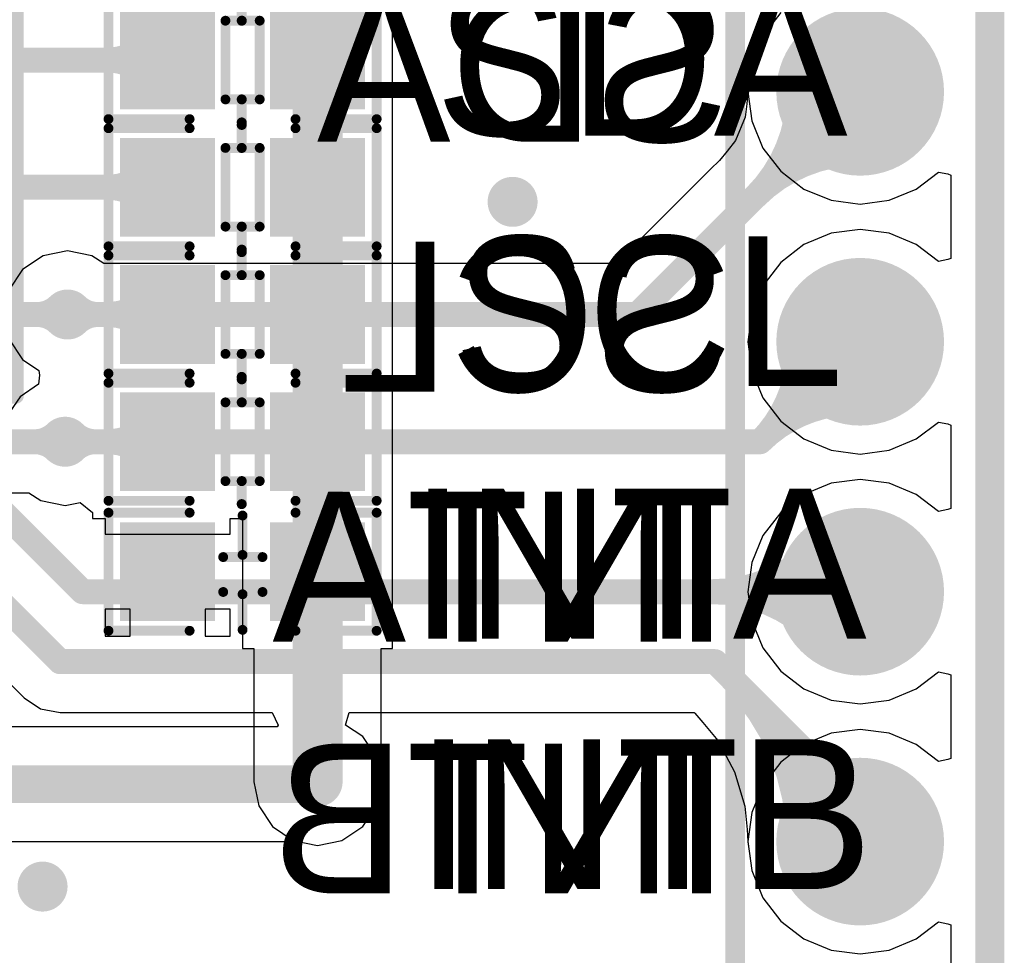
# Model space of a CAD drawing. Header units: millimetres. Extents: x -0.1 to 45.1, y -0.1 to 69.3.
# Tile 25 of 27: x 35.1 to 45.1, y 5 to 14.5. Entities that reach past the tile are written whole.
import ezdxf

# ---------------------------------------------------------------- set-up
doc = ezdxf.new("R2010")
doc.units = ezdxf.units.MM
for name, color, linetype in [('BottomLayer', 5, 'Continuous'), ('BottomOverlay', 54, 'Continuous'), ('BottomSolder', 6, 'Continuous'), ('KeepOutLayer', 6, 'Continuous'), ('MultiLayer', 9, 'Continuous'), ('PadHoleLayer', 156, 'Continuous'), ('TopLayer', 1, 'Continuous'), ('TopOverlay', 2, 'Continuous'), ('TopPaste', 8, 'Continuous'), ('TopSolder', 216, 'Continuous'), ('ViaHoleLayer', 16, 'Continuous')]:
    doc.layers.add(name, color=color, linetype=linetype)

# ---------------------------------------------------------------- blocks, each defined once
blk = doc.blocks.new('0603R_1')
at = {"layer": 'TopLayer'}
for points in [[(-1.143, -0.4), (-0.381, -0.4), (-1.143, 0.4), (-0.381, 0.4)], [(0.381, -0.4), (1.143, -0.4), (0.381, 0.4), (1.143, 0.4)]]:
    blk.add_solid(points, dxfattribs=at)
at = {"layer": 'TopOverlay'}
for points, const_width in [([(-0.538, 0.6), (-1.362, 0.6)], 0.1), ([(-1.362, 0.6), (-1.362, -0.6)], 0.1), ([(0.008, 0.634), (0.008, 0.4)], 0.102), ([(1.362, 0.6), (0.538, 0.6)], 0.1), ([(1.362, 0.6), (1.362, -0.6)], 0.1), ([(0.174, 0.4), (-0.174, 0.4)], 0.1), ([(-0.174, 0.4), (-0.174, -0.4)], 0.1), ([(0.174, 0.4), (0.174, -0.4)], 0.1), ([(0.174, -0.4), (-0.174, -0.4)], 0.1), ([(0.008, -0.4), (0.008, -0.634)], 0.102), ([(-0.538, -0.6), (-1.362, -0.6)], 0.1), ([(1.362, -0.6), (0.538, -0.6)], 0.1)]:
    blk.add_lwpolyline(points, dxfattribs=dict(at, const_width=const_width))
for points, const_width in [([(-1.387, 0.6, 1), (-1.337, 0.6, 1)], 0.05), ([(-1.387, 0.6, 1), (-1.337, 0.6, 1)], 0.05), ([(-0.563, 0.6, 1), (-0.513, 0.6, 1)], 0.05), ([(-0.017, 0.634, 1), (0.034, 0.634, 1)], 0.0508), ([(0.513, 0.6, 1), (0.563, 0.6, 1)], 0.05), ([(1.337, 0.6, 1), (1.387, 0.6, 1)], 0.05), ([(1.337, 0.6, 1), (1.387, 0.6, 1)], 0.05), ([(-0.199, 0.4, 1), (-0.149, 0.4, 1)], 0.05), ([(-0.199, 0.4, 1), (-0.149, 0.4, 1)], 0.05), ([(-0.017, 0.4, 1), (0.034, 0.4, 1)], 0.0508), ([(0.149, 0.4, 1), (0.199, 0.4, 1)], 0.05), ([(0.149, 0.4, 1), (0.199, 0.4, 1)], 0.05), ([(-0.199, -0.4, 1), (-0.149, -0.4, 1)], 0.05), ([(-0.199, -0.4, 1), (-0.149, -0.4, 1)], 0.05), ([(-0.017, -0.4, 1), (0.034, -0.4, 1)], 0.0508), ([(0.149, -0.4, 1), (0.199, -0.4, 1)], 0.05), ([(0.149, -0.4, 1), (0.199, -0.4, 1)], 0.05), ([(-1.387, -0.6, 1), (-1.337, -0.6, 1)], 0.05), ([(-1.387, -0.6, 1), (-1.337, -0.6, 1)], 0.05), ([(-0.563, -0.6, 1), (-0.513, -0.6, 1)], 0.05), ([(-0.017, -0.634, 1), (0.034, -0.634, 1)], 0.0508), ([(0.513, -0.6, 1), (0.563, -0.6, 1)], 0.05), ([(1.337, -0.6, 1), (1.387, -0.6, 1)], 0.05), ([(1.337, -0.6, 1), (1.387, -0.6, 1)], 0.05)]:
    blk.add_lwpolyline(points, format="xyb", close=True, dxfattribs=dict(at, const_width=const_width))
at = {"layer": 'TopPaste'}
for points in [[(-1.143, -0.4), (-0.381, -0.4), (-1.143, 0.4), (-0.381, 0.4)], [(0.381, -0.4), (1.143, -0.4), (0.381, 0.4), (1.143, 0.4)]]:
    blk.add_solid(points, dxfattribs=at)
at = {"layer": 'TopSolder'}
for points in [[(-1.245, -0.502), (-0.279, -0.502), (-1.245, 0.502), (-0.279, 0.502)], [(0.279, -0.502), (1.245, -0.502), (0.279, 0.502), (1.245, 0.502)]]:
    blk.add_solid(points, dxfattribs=at)
blk = doc.blocks.new('0603R_2')
at = {"layer": 'TopLayer'}
for points in [[(-1.143, -0.4), (-0.381, -0.4), (-1.143, 0.4), (-0.381, 0.4)], [(0.381, -0.4), (1.143, -0.4), (0.381, 0.4), (1.143, 0.4)]]:
    blk.add_solid(points, dxfattribs=at)
at = {"layer": 'TopOverlay'}
for points, const_width in [([(-0.538, 0.6), (-1.362, 0.6)], 0.1), ([(-1.362, 0.6), (-1.362, -0.6)], 0.1), ([(0.008, 0.634), (0.008, 0.4)], 0.102), ([(1.362, 0.6), (0.538, 0.6)], 0.1), ([(1.362, 0.6), (1.362, -0.6)], 0.1), ([(0.174, 0.4), (-0.174, 0.4)], 0.1), ([(-0.174, 0.4), (-0.174, -0.4)], 0.1), ([(0.174, 0.4), (0.174, -0.4)], 0.1), ([(0.174, -0.4), (-0.174, -0.4)], 0.1), ([(0.008, -0.4), (0.008, -0.634)], 0.102), ([(-0.538, -0.6), (-1.362, -0.6)], 0.1), ([(1.362, -0.6), (0.538, -0.6)], 0.1)]:
    blk.add_lwpolyline(points, dxfattribs=dict(at, const_width=const_width))
for points, const_width in [([(-1.387, 0.6, 1), (-1.337, 0.6, 1)], 0.05), ([(-1.387, 0.6, 1), (-1.337, 0.6, 1)], 0.05), ([(-0.563, 0.6, 1), (-0.513, 0.6, 1)], 0.05), ([(-0.017, 0.634, 1), (0.034, 0.634, 1)], 0.0508), ([(0.513, 0.6, 1), (0.563, 0.6, 1)], 0.05), ([(1.337, 0.6, 1), (1.387, 0.6, 1)], 0.05), ([(1.337, 0.6, 1), (1.387, 0.6, 1)], 0.05), ([(-0.199, 0.4, 1), (-0.149, 0.4, 1)], 0.05), ([(-0.199, 0.4, 1), (-0.149, 0.4, 1)], 0.05), ([(-0.017, 0.4, 1), (0.034, 0.4, 1)], 0.0508), ([(0.149, 0.4, 1), (0.199, 0.4, 1)], 0.05), ([(0.149, 0.4, 1), (0.199, 0.4, 1)], 0.05), ([(-0.199, -0.4, 1), (-0.149, -0.4, 1)], 0.05), ([(-0.199, -0.4, 1), (-0.149, -0.4, 1)], 0.05), ([(-0.017, -0.4, 1), (0.034, -0.4, 1)], 0.0508), ([(0.149, -0.4, 1), (0.199, -0.4, 1)], 0.05), ([(0.149, -0.4, 1), (0.199, -0.4, 1)], 0.05), ([(-1.387, -0.6, 1), (-1.337, -0.6, 1)], 0.05), ([(-1.387, -0.6, 1), (-1.337, -0.6, 1)], 0.05), ([(-0.563, -0.6, 1), (-0.513, -0.6, 1)], 0.05), ([(-0.017, -0.634, 1), (0.034, -0.634, 1)], 0.0508), ([(0.513, -0.6, 1), (0.563, -0.6, 1)], 0.05), ([(1.337, -0.6, 1), (1.387, -0.6, 1)], 0.05), ([(1.337, -0.6, 1), (1.387, -0.6, 1)], 0.05)]:
    blk.add_lwpolyline(points, format="xyb", close=True, dxfattribs=dict(at, const_width=const_width))
at = {"layer": 'TopPaste'}
for points in [[(-1.143, -0.4), (-0.381, -0.4), (-1.143, 0.4), (-0.381, 0.4)], [(0.381, -0.4), (1.143, -0.4), (0.381, 0.4), (1.143, 0.4)]]:
    blk.add_solid(points, dxfattribs=at)
at = {"layer": 'TopSolder'}
for points in [[(-1.245, -0.502), (-0.279, -0.502), (-1.245, 0.502), (-0.279, 0.502)], [(0.279, -0.502), (1.245, -0.502), (0.279, 0.502), (1.245, 0.502)]]:
    blk.add_solid(points, dxfattribs=at)
blk = doc.blocks.new('0603C_9')
at = {"layer": 'TopLayer'}
for points in [[(-1.143, -0.4), (-0.381, -0.4), (-1.143, 0.4), (-0.381, 0.4)], [(0.381, -0.4), (1.143, -0.4), (0.381, 0.4), (1.143, 0.4)]]:
    blk.add_solid(points, dxfattribs=at)
at = {"layer": 'TopOverlay', "const_width": 0.1}
for points in [[(-0.538, 0.6), (-1.362, 0.6)], [(-1.362, 0.6), (-1.362, -0.6)], [(0, 0.591), (0, 0.229)], [(1.362, 0.6), (0.538, 0.6)], [(1.362, 0.6), (1.362, -0.6)], [(0.197, 0.206), (-0.203, 0.206)], [(0.197, -0.149), (-0.203, -0.149)], [(0, -0.171), (0, -0.571)], [(-0.538, -0.6), (-1.362, -0.6)], [(1.362, -0.6), (0.538, -0.6)]]:
    blk.add_lwpolyline(points, dxfattribs=at)
at = {"layer": 'TopOverlay', "const_width": 0.05}
for points in [[(-1.387, 0.6, 1), (-1.337, 0.6, 1)], [(-1.387, 0.6, 1), (-1.337, 0.6, 1)], [(-0.563, 0.6, 1), (-0.513, 0.6, 1)], [(-0.025, 0.591, 1), (0.025, 0.591, 1)], [(0.513, 0.6, 1), (0.563, 0.6, 1)], [(1.337, 0.6, 1), (1.387, 0.6, 1)], [(1.337, 0.6, 1), (1.387, 0.6, 1)], [(-0.228, 0.206, 1), (-0.178, 0.206, 1)], [(-0.025, 0.229, 1), (0.025, 0.229, 1)], [(0.172, 0.206, 1), (0.222, 0.206, 1)], [(-0.228, -0.149, 1), (-0.178, -0.149, 1)], [(0.172, -0.149, 1), (0.222, -0.149, 1)], [(-0.025, -0.171, 1), (0.025, -0.171, 1)], [(-1.387, -0.6, 1), (-1.337, -0.6, 1)], [(-1.387, -0.6, 1), (-1.337, -0.6, 1)], [(-0.563, -0.6, 1), (-0.513, -0.6, 1)], [(-0.025, -0.571, 1), (0.025, -0.571, 1)], [(0.513, -0.6, 1), (0.563, -0.6, 1)], [(1.337, -0.6, 1), (1.387, -0.6, 1)], [(1.337, -0.6, 1), (1.387, -0.6, 1)]]:
    blk.add_lwpolyline(points, format="xyb", close=True, dxfattribs=at)
at = {"layer": 'TopPaste'}
for points in [[(-1.143, -0.4), (-0.381, -0.4), (-1.143, 0.4), (-0.381, 0.4)], [(0.381, -0.4), (1.143, -0.4), (0.381, 0.4), (1.143, 0.4)]]:
    blk.add_solid(points, dxfattribs=at)
at = {"layer": 'TopSolder'}
for points in [[(-1.245, -0.502), (-0.279, -0.502), (-1.245, 0.502), (-0.279, 0.502)], [(0.279, -0.502), (1.245, -0.502), (0.279, 0.502), (1.245, 0.502)]]:
    blk.add_solid(points, dxfattribs=at)
blk = doc.blocks.new('HDR1X6_10')
at = {"layer": 'BottomLayer', "const_width": 0.75}
for points in [[(4.705, 0, 1), (5.455, 0, 1)], [(7.245, 0, 1), (7.995, 0, 1)], [(9.785, 0, 1), (10.535, 0, 1)], [(12.325, 0, 1), (13.075, 0, 1)]]:
    blk.add_lwpolyline(points, format="xyb", close=True, dxfattribs=at)
at = {"layer": 'BottomSolder', "const_width": 0.852}
for points in [[(4.654, 0, 1), (5.506, 0, 1)], [(7.194, 0, 1), (8.046, 0, 1)], [(9.734, 0, 1), (10.586, 0, 1)], [(12.274, 0, 1), (13.126, 0, 1)]]:
    blk.add_lwpolyline(points, format="xyb", close=True, dxfattribs=at)
at = {"layer": 'MultiLayer', "const_width": 0.75}
for points in [[(4.705, 0, 1), (5.455, 0, 1)], [(7.245, 0, 1), (7.995, 0, 1)], [(9.785, 0, 1), (10.535, 0, 1)], [(12.325, 0, 1), (13.075, 0, 1)]]:
    blk.add_lwpolyline(points, format="xyb", close=True, dxfattribs=at)
at = {"layer": 'PadHoleLayer', "const_width": 0.45}
for points in [[(4.855, 0, 1), (5.305, 0, 1)], [(7.395, 0, 1), (7.845, 0, 1)], [(9.935, 0, 1), (10.385, 0, 1)], [(12.475, 0, 1), (12.925, 0, 1)]]:
    blk.add_lwpolyline(points, format="xyb", close=True, dxfattribs=at)
at = {"layer": 'TopLayer', "const_width": 0.75}
for points in [[(4.705, 0, 1), (5.455, 0, 1)], [(7.245, 0, 1), (7.995, 0, 1)], [(9.785, 0, 1), (10.535, 0, 1)], [(12.325, 0, 1), (13.075, 0, 1)]]:
    blk.add_lwpolyline(points, format="xyb", close=True, dxfattribs=at)
at = {"layer": 'TopOverlay', "const_width": 0.2}
for points in [[(13.97, 1.27), (-1.27, 1.27)], [(13.97, -1.27), (-1.27, -1.27)]]:
    blk.add_lwpolyline(points, dxfattribs=at)
at = {"layer": 'TopSolder', "const_width": 0.852}
for points in [[(4.654, 0, 1), (5.506, 0, 1)], [(7.194, 0, 1), (8.046, 0, 1)], [(9.734, 0, 1), (10.586, 0, 1)], [(12.274, 0, 1), (13.126, 0, 1)]]:
    blk.add_lwpolyline(points, format="xyb", close=True, dxfattribs=at)
blk = doc.blocks.new('SW_SMD_DSHP03TS_S_12')
at = {"layer": 'TopOverlay', "const_width": 0.152}
for points in [[(2.781, -2.246), (2.781, 2.246)], [(-2.781, -2.246), (2.781, -2.246)]]:
    blk.add_lwpolyline(points, dxfattribs=at)
at = {"layer": 'TopOverlay', "const_width": 0.0762}
blk.add_lwpolyline([(2.743, -2.246, 1), (2.819, -2.246, 1)], format="xyb", close=True, dxfattribs=at)
blk.add_lwpolyline([(2.743, -2.246, 1), (2.819, -2.246, 1)], format="xyb", close=True, dxfattribs=at)
blk = doc.blocks.new('0603R_16')
at = {"layer": 'TopLayer'}
for points in [[(-1.143, -0.4), (-0.381, -0.4), (-1.143, 0.4), (-0.381, 0.4)], [(0.381, -0.4), (1.143, -0.4), (0.381, 0.4), (1.143, 0.4)]]:
    blk.add_solid(points, dxfattribs=at)
at = {"layer": 'TopOverlay'}
for points, const_width in [([(-0.538, 0.6), (-1.362, 0.6)], 0.1), ([(-1.362, 0.6), (-1.362, -0.6)], 0.1), ([(0.008, 0.634), (0.008, 0.4)], 0.102), ([(1.362, 0.6), (0.538, 0.6)], 0.1), ([(1.362, 0.6), (1.362, -0.6)], 0.1), ([(0.174, 0.4), (-0.174, 0.4)], 0.1), ([(-0.174, 0.4), (-0.174, -0.4)], 0.1), ([(0.174, 0.4), (0.174, -0.4)], 0.1), ([(0.174, -0.4), (-0.174, -0.4)], 0.1), ([(0.008, -0.4), (0.008, -0.634)], 0.102), ([(-0.538, -0.6), (-1.362, -0.6)], 0.1), ([(1.362, -0.6), (0.538, -0.6)], 0.1)]:
    blk.add_lwpolyline(points, dxfattribs=dict(at, const_width=const_width))
for points, const_width in [([(-1.387, 0.6, 1), (-1.337, 0.6, 1)], 0.05), ([(-1.387, 0.6, 1), (-1.337, 0.6, 1)], 0.05), ([(-0.563, 0.6, 1), (-0.513, 0.6, 1)], 0.05), ([(-0.017, 0.634, 1), (0.034, 0.634, 1)], 0.0508), ([(0.513, 0.6, 1), (0.563, 0.6, 1)], 0.05), ([(1.337, 0.6, 1), (1.387, 0.6, 1)], 0.05), ([(1.337, 0.6, 1), (1.387, 0.6, 1)], 0.05), ([(-0.199, 0.4, 1), (-0.149, 0.4, 1)], 0.05), ([(-0.199, 0.4, 1), (-0.149, 0.4, 1)], 0.05), ([(-0.017, 0.4, 1), (0.034, 0.4, 1)], 0.0508), ([(0.149, 0.4, 1), (0.199, 0.4, 1)], 0.05), ([(0.149, 0.4, 1), (0.199, 0.4, 1)], 0.05), ([(-0.199, -0.4, 1), (-0.149, -0.4, 1)], 0.05), ([(-0.199, -0.4, 1), (-0.149, -0.4, 1)], 0.05), ([(-0.017, -0.4, 1), (0.034, -0.4, 1)], 0.0508), ([(0.149, -0.4, 1), (0.199, -0.4, 1)], 0.05), ([(0.149, -0.4, 1), (0.199, -0.4, 1)], 0.05), ([(-1.387, -0.6, 1), (-1.337, -0.6, 1)], 0.05), ([(-1.387, -0.6, 1), (-1.337, -0.6, 1)], 0.05), ([(-0.563, -0.6, 1), (-0.513, -0.6, 1)], 0.05), ([(-0.017, -0.634, 1), (0.034, -0.634, 1)], 0.0508), ([(0.513, -0.6, 1), (0.563, -0.6, 1)], 0.05), ([(1.337, -0.6, 1), (1.387, -0.6, 1)], 0.05), ([(1.337, -0.6, 1), (1.387, -0.6, 1)], 0.05)]:
    blk.add_lwpolyline(points, format="xyb", close=True, dxfattribs=dict(at, const_width=const_width))
at = {"layer": 'TopPaste'}
for points in [[(-1.143, -0.4), (-0.381, -0.4), (-1.143, 0.4), (-0.381, 0.4)], [(0.381, -0.4), (1.143, -0.4), (0.381, 0.4), (1.143, 0.4)]]:
    blk.add_solid(points, dxfattribs=at)
at = {"layer": 'TopSolder'}
for points in [[(-1.245, -0.502), (-0.279, -0.502), (-1.245, 0.502), (-0.279, 0.502)], [(0.279, -0.502), (1.245, -0.502), (0.279, 0.502), (1.245, 0.502)]]:
    blk.add_solid(points, dxfattribs=at)
blk = doc.blocks.new('0603R_17')
at = {"layer": 'TopLayer'}
for points in [[(-1.143, -0.4), (-0.381, -0.4), (-1.143, 0.4), (-0.381, 0.4)], [(0.381, -0.4), (1.143, -0.4), (0.381, 0.4), (1.143, 0.4)]]:
    blk.add_solid(points, dxfattribs=at)
at = {"layer": 'TopOverlay'}
for points, const_width in [([(-0.538, 0.6), (-1.362, 0.6)], 0.1), ([(-1.362, 0.6), (-1.362, -0.6)], 0.1), ([(0.008, 0.634), (0.008, 0.4)], 0.102), ([(1.362, 0.6), (0.538, 0.6)], 0.1), ([(1.362, 0.6), (1.362, -0.6)], 0.1), ([(0.174, 0.4), (-0.174, 0.4)], 0.1), ([(-0.174, 0.4), (-0.174, -0.4)], 0.1), ([(0.174, 0.4), (0.174, -0.4)], 0.1), ([(0.174, -0.4), (-0.174, -0.4)], 0.1), ([(0.008, -0.4), (0.008, -0.634)], 0.102), ([(-0.538, -0.6), (-1.362, -0.6)], 0.1), ([(1.362, -0.6), (0.538, -0.6)], 0.1)]:
    blk.add_lwpolyline(points, dxfattribs=dict(at, const_width=const_width))
for points, const_width in [([(-1.387, 0.6, 1), (-1.337, 0.6, 1)], 0.05), ([(-1.387, 0.6, 1), (-1.337, 0.6, 1)], 0.05), ([(-0.563, 0.6, 1), (-0.513, 0.6, 1)], 0.05), ([(-0.017, 0.634, 1), (0.034, 0.634, 1)], 0.0508), ([(0.513, 0.6, 1), (0.563, 0.6, 1)], 0.05), ([(1.337, 0.6, 1), (1.387, 0.6, 1)], 0.05), ([(1.337, 0.6, 1), (1.387, 0.6, 1)], 0.05), ([(-0.199, 0.4, 1), (-0.149, 0.4, 1)], 0.05), ([(-0.199, 0.4, 1), (-0.149, 0.4, 1)], 0.05), ([(-0.017, 0.4, 1), (0.034, 0.4, 1)], 0.0508), ([(0.149, 0.4, 1), (0.199, 0.4, 1)], 0.05), ([(0.149, 0.4, 1), (0.199, 0.4, 1)], 0.05), ([(-0.199, -0.4, 1), (-0.149, -0.4, 1)], 0.05), ([(-0.199, -0.4, 1), (-0.149, -0.4, 1)], 0.05), ([(-0.017, -0.4, 1), (0.034, -0.4, 1)], 0.0508), ([(0.149, -0.4, 1), (0.199, -0.4, 1)], 0.05), ([(0.149, -0.4, 1), (0.199, -0.4, 1)], 0.05), ([(-1.387, -0.6, 1), (-1.337, -0.6, 1)], 0.05), ([(-1.387, -0.6, 1), (-1.337, -0.6, 1)], 0.05), ([(-0.563, -0.6, 1), (-0.513, -0.6, 1)], 0.05), ([(-0.017, -0.634, 1), (0.034, -0.634, 1)], 0.0508), ([(0.513, -0.6, 1), (0.563, -0.6, 1)], 0.05), ([(1.337, -0.6, 1), (1.387, -0.6, 1)], 0.05), ([(1.337, -0.6, 1), (1.387, -0.6, 1)], 0.05)]:
    blk.add_lwpolyline(points, format="xyb", close=True, dxfattribs=dict(at, const_width=const_width))
at = {"layer": 'TopPaste'}
for points in [[(-1.143, -0.4), (-0.381, -0.4), (-1.143, 0.4), (-0.381, 0.4)], [(0.381, -0.4), (1.143, -0.4), (0.381, 0.4), (1.143, 0.4)]]:
    blk.add_solid(points, dxfattribs=at)
at = {"layer": 'TopSolder'}
for points in [[(-1.245, -0.502), (-0.279, -0.502), (-1.245, 0.502), (-0.279, 0.502)], [(0.279, -0.502), (1.245, -0.502), (0.279, 0.502), (1.245, 0.502)]]:
    blk.add_solid(points, dxfattribs=at)

msp = doc.modelspace()

# ---------------------------------------------------------------- linework, layer by layer
at = {"layer": 'BottomLayer'}
for p, q in [((42.805, 14.573), (42.624, 14.337)), ((42.624, 14.337), (42.51, 14.062)), ((42.51, 14.062), (42.487, 13.887)), ((42.487, 13.887), (42.471, 13.77)), ((42.471, 13.767), (42.46, 13.644)), ((42.471, 13.77), (42.471, 13.767)), ((42.46, 13.644), (42.443, 13.51)), ((42.443, 13.51), (42.344, 13.271)), ((42.344, 13.271), (42.261, 13.164)), ((29.554, 13.173), (35.118, 7.609)), ((42.261, 13.164), (42.182, 13.07)), ((42.182, 13.07), (42.092, 12.98)), ((42.092, 12.98), (41.134, 12.022)), ((35.56, 12.151), (35.312, 12.102)), ((35.808, 12.102), (35.56, 12.151)), ((35.312, 12.102), (35.102, 11.962)), ((35.928, 12.022), (35.808, 12.102)), ((41.134, 12.022), (35.928, 12.022)), ((35.102, 11.962), (34.962, 11.752)), ((34.962, 11.256), (35.102, 11.046)), ((35.102, 11.046), (35.269, 10.935)), ((35.269, 10.935), (35.276, 10.886)), ((35.276, 10.886), (35.266, 10.795)), ((35.266, 10.795), (35.077, 10.669)), ((35.077, 10.669), (34.936, 10.459)), ((35.118, 7.609), (35.118, 7.609)), ((35.118, 7.609), (35.286, 7.497)), ((35.286, 7.497), (35.484, 7.458)), ((35.484, 7.458), (35.484, 7.458)), ((35.484, 7.458), (37.638, 7.458)), ((37.638, 7.458), (37.701, 7.331)), ((38.384, 7.331), (38.422, 7.458)), ((38.422, 7.458), (41.924, 7.458)), ((41.924, 7.458), (41.931, 7.451)), ((41.931, 7.451), (42.014, 7.359)), ((37.689, 7.314), (28.922, 7.314)), ((37.701, 7.331), (37.689, 7.314)), ((38.558, 7.214), (38.384, 7.331)), ((42.014, 7.359), (42.165, 7.175)), ((38.698, 7.004), (38.558, 7.214)), ((42.165, 7.175), (42.336, 6.855)), ((38.747, 6.756), (38.698, 7.004)), ((42.336, 6.855), (42.441, 6.508)), ((38.698, 6.509), (38.747, 6.756)), ((38.558, 6.299), (38.698, 6.509)), ((42.441, 6.508), (42.465, 6.271)), ((38.348, 6.158), (38.558, 6.299)), ((42.465, 6.271), (42.471, 6.147)), ((28.922, 6.148), (37.902, 6.148)), ((37.902, 6.148), (38.1, 6.109)), ((38.1, 6.109), (38.348, 6.158)), ((42.471, 6.147), (42.471, 6.144)), ((42.471, 6.144), (42.487, 6.026)), ((42.487, 6.026), (42.51, 5.852)), ((42.51, 5.852), (42.624, 5.576)), ((42.624, 5.576), (42.805, 5.34)), ((42.805, 5.34), (43.041, 5.159)), ((44.182, 5.159), (44.407, 5.331)), ((44.407, 5.331), (44.501, 5.312)), ((44.501, 5.312), (44.534, 5.301)), ((44.534, 5.301), (44.534, 3.393)), ((43.041, 5.159), (43.317, 5.045)), ((43.907, 5.045), (44.182, 5.159)), ((43.317, 5.045), (43.612, 5.006)), ((43.612, 5.006), (43.907, 5.045))]:
    msp.add_line(p, q, dxfattribs=at)
for points, const_width in [([(30.099, 14.3), (35.712, 8.687)], 0.254), ([(29.769, 13.691), (35.484, 7.976)], 0.254), ([(41.349, 11.504), (43.612, 13.767)], 0.254), ([(35.56, 11.504), (41.349, 11.504)], 0.254), ([(42.596, 10.211), (43.612, 11.227)], 0.254), ([(35.535, 10.211), (42.596, 10.211)], 0.254), ([(35.712, 8.687), (43.612, 8.687)], 0.254), ([(35.484, 7.976), (42.139, 7.976)], 0.254), ([(42.139, 7.976), (43.612, 6.502)], 0.254), ([(28.651, 6.731), (38.151, 6.731)], 0.381), ([(43.612, 6.147), (43.612, 6.502)], 0.254)]:
    msp.add_lwpolyline(points, dxfattribs=dict(at, const_width=const_width))
at = {"layer": 'BottomLayer', "const_width": 0.254}
for points in [[(42.989, 13.767, -0.198912), (42.548, 12.703)], [(43.243, 13.767, -0.198912), (42.982, 13.137)], [(42.982, 13.137, -0.198912), (43.612, 13.398)], [(42.548, 12.703, -0.198912), (43.612, 13.144)], [(35.867, 11.504, -0.198912), (35.65, 11.594)], [(35.65, 11.414, -0.198912), (35.867, 11.504)], [(42.989, 11.206, -0.207472), (42.596, 10.211)], [(43.243, 11.215, -0.207472), (43.01, 10.625)], [(43.01, 10.625, -0.207472), (43.6, 10.858)], [(42.596, 10.211, -0.207472), (43.591, 10.604)], [(35.841, 10.211, -0.198912), (35.624, 10.301)], [(35.624, 10.121, -0.198912), (35.841, 10.211)], [(43.171, 9.127, -0.198912), (42.108, 8.687)], [(43.351, 8.948, -0.198912), (42.721, 8.687)], [(42.108, 8.687, -0.198912), (43.171, 8.246)], [(42.721, 8.687, -0.198912), (43.351, 8.426)], [(42.297, 7.817, -0.198912), (42.989, 6.147)], [(42.73, 7.384, -0.198912), (43.243, 6.147)], [(43.612, 6.77, -0.198912), (43.155, 6.959)], [(43.164, 6.95, -0.198912), (43.497, 6.147)]]:
    msp.add_lwpolyline(points, format="xyb", dxfattribs=at)
at = {"layer": 'BottomLayer'}
for points, const_width in [([(42.925, 13.767, 1), (43.052, 13.767, 1)], 0.127), ([(43.179, 13.767, 1), (43.306, 13.767, 1)], 0.127), ([(43.548, 13.767, 1), (43.675, 13.767, 1)], 0.127), ([(43.548, 13.398, 1), (43.675, 13.398, 1)], 0.127), ([(42.918, 13.137, 1), (43.045, 13.137, 1)], 0.127), ([(42.918, 13.137, 1), (43.045, 13.137, 1)], 0.127), ([(43.548, 13.144, 1), (43.675, 13.144, 1)], 0.127), ([(39.954, 12.649, 1), (40.208, 12.649, 1)], 0.254), ([(42.485, 12.703, 1), (42.612, 12.703, 1)], 0.127), ([(42.485, 12.703, 1), (42.612, 12.703, 1)], 0.127), ([(35.433, 11.504, 1), (35.687, 11.504, 1)], 0.254), ([(35.586, 11.594, 1), (35.713, 11.594, 1)], 0.127), ([(35.496, 11.504, 1), (35.623, 11.504, 1)], 0.127), ([(35.803, 11.504, 1), (35.93, 11.504, 1)], 0.127), ([(35.803, 11.504, 1), (35.93, 11.504, 1)], 0.127), ([(41.285, 11.504, 1), (41.412, 11.504, 1)], 0.127), ([(41.285, 11.504, 1), (41.412, 11.504, 1)], 0.127), ([(35.586, 11.414, 1), (35.713, 11.414, 1)], 0.127), ([(42.926, 11.206, 1), (43.053, 11.206, 1)], 0.127), ([(43.179, 11.215, 1), (43.306, 11.215, 1)], 0.127), ([(43.548, 11.227, 1), (43.675, 11.227, 1)], 0.127), ([(43.536, 10.858, 1), (43.663, 10.858, 1)], 0.127), ([(42.947, 10.625, 1), (43.074, 10.625, 1)], 0.127), ([(42.947, 10.625, 1), (43.074, 10.625, 1)], 0.127), ([(43.528, 10.604, 1), (43.655, 10.604, 1)], 0.127), ([(35.408, 10.211, 1), (35.662, 10.211, 1)], 0.254), ([(35.561, 10.301, 1), (35.688, 10.301, 1)], 0.127), ([(35.471, 10.211, 1), (35.598, 10.211, 1)], 0.127), ([(35.778, 10.211, 1), (35.905, 10.211, 1)], 0.127), ([(35.778, 10.211, 1), (35.905, 10.211, 1)], 0.127), ([(42.532, 10.211, 1), (42.659, 10.211, 1)], 0.127), ([(42.532, 10.211, 1), (42.659, 10.211, 1)], 0.127), ([(42.532, 10.211, 1), (42.659, 10.211, 1)], 0.127), ([(42.532, 10.211, 1), (42.659, 10.211, 1)], 0.127), ([(35.561, 10.121, 1), (35.688, 10.121, 1)], 0.127), ([(43.108, 9.127, 1), (43.235, 9.127, 1)], 0.127), ([(43.287, 8.948, 1), (43.414, 8.948, 1)], 0.127), ([(35.649, 8.687, 1), (35.776, 8.687, 1)], 0.127), ([(35.649, 8.687, 1), (35.776, 8.687, 1)], 0.127), ([(42.044, 8.687, 1), (42.171, 8.687, 1)], 0.127), ([(42.044, 8.687, 1), (42.171, 8.687, 1)], 0.127), ([(42.657, 8.687, 1), (42.784, 8.687, 1)], 0.127), ([(42.657, 8.687, 1), (42.784, 8.687, 1)], 0.127), ([(43.548, 8.687, 1), (43.675, 8.687, 1)], 0.127), ([(43.287, 8.426, 1), (43.414, 8.426, 1)], 0.127), ([(43.108, 8.246, 1), (43.235, 8.246, 1)], 0.127), ([(35.42, 7.976, 1), (35.547, 7.976, 1)], 0.127), ([(35.42, 7.976, 1), (35.547, 7.976, 1)], 0.127), ([(42.075, 7.976, 1), (42.202, 7.976, 1)], 0.127), ([(42.075, 7.976, 1), (42.202, 7.976, 1)], 0.127), ([(42.233, 7.817, 1), (42.36, 7.817, 1)], 0.127), ([(42.667, 7.384, 1), (42.794, 7.384, 1)], 0.127), ([(37.973, 6.756, 1), (38.227, 6.756, 1)], 0.254), ([(43.092, 6.959, 1), (43.219, 6.959, 1)], 0.127), ([(43.101, 6.95, 1), (43.228, 6.95, 1)], 0.127), ([(38.056, 6.731, 1), (38.246, 6.731, 1)], 0.191), ([(43.548, 6.77, 1), (43.675, 6.77, 1)], 0.127), ([(43.548, 6.502, 1), (43.675, 6.502, 1)], 0.127), ([(43.548, 6.502, 1), (43.675, 6.502, 1)], 0.127), ([(42.925, 6.147, 1), (43.052, 6.147, 1)], 0.127), ([(43.179, 6.147, 1), (43.306, 6.147, 1)], 0.127), ([(43.433, 6.147, 1), (43.56, 6.147, 1)], 0.127), ([(43.548, 6.147, 1), (43.675, 6.147, 1)], 0.127), ([(35.179, 5.69, 1), (35.433, 5.69, 1)], 0.254)]:
    msp.add_lwpolyline(points, format="xyb", close=True, dxfattribs=dict(at, const_width=const_width))
at = {"layer": 'KeepOutLayer', "const_width": 0.152}
for points in [[(45, 1.566), (45, 23.809)], [(45, 1.092), (45, 16.51)]]:
    msp.add_lwpolyline(points, dxfattribs=at)
at = {"layer": 'MultiLayer', "const_width": 0.254}
for points in [[(39.954, 12.649, 1), (40.208, 12.649, 1)], [(35.433, 11.504, 1), (35.687, 11.504, 1)], [(35.408, 10.211, 1), (35.662, 10.211, 1)], [(37.973, 6.756, 1), (38.227, 6.756, 1)], [(35.179, 5.69, 1), (35.433, 5.69, 1)]]:
    msp.add_lwpolyline(points, format="xyb", close=True, dxfattribs=at)
at = {"layer": 'TopLayer'}
for p, q in [((38.862, 13.309), (38.862, 14.602)), ((42.805, 14.573), (42.624, 14.337)), ((42.624, 14.337), (42.51, 14.062)), ((42.51, 14.062), (42.471, 13.767)), ((42.471, 13.767), (42.51, 13.472)), ((42.51, 13.472), (42.624, 13.196)), ((38.862, 12.016), (38.862, 13.309)), ((42.624, 13.196), (42.805, 12.96)), ((42.805, 12.96), (43.041, 12.779)), ((44.182, 12.779), (44.407, 12.951)), ((44.407, 12.951), (44.501, 12.932)), ((44.501, 12.932), (44.534, 12.921)), ((44.534, 12.921), (44.534, 12.073)), ((43.041, 12.779), (43.317, 12.665)), ((43.907, 12.665), (44.182, 12.779)), ((43.317, 12.665), (43.612, 12.626)), ((43.612, 12.626), (43.907, 12.665)), ((43.317, 12.329), (43.041, 12.215)), ((43.612, 12.368), (43.317, 12.329)), ((43.907, 12.329), (43.612, 12.368)), ((44.182, 12.215), (43.907, 12.329)), ((43.041, 12.215), (42.805, 12.033)), ((44.407, 12.042), (44.182, 12.215)), ((38.862, 10.723), (38.862, 12.016)), ((42.805, 12.033), (42.624, 11.797)), ((44.501, 12.062), (44.407, 12.042)), ((44.534, 12.073), (44.501, 12.062)), ((42.624, 11.797), (42.51, 11.522)), ((42.51, 11.522), (42.471, 11.227)), ((42.471, 11.227), (42.51, 10.932)), ((42.51, 10.932), (42.624, 10.656)), ((38.862, 9.43), (38.862, 10.723)), ((42.624, 10.656), (42.805, 10.42)), ((42.805, 10.42), (43.041, 10.239)), ((44.182, 10.239), (44.407, 10.411)), ((44.407, 10.411), (44.501, 10.392)), ((44.501, 10.392), (44.534, 10.381)), ((44.534, 10.381), (44.534, 9.533)), ((43.041, 10.239), (43.317, 10.125)), ((43.907, 10.125), (44.182, 10.239)), ((43.317, 10.125), (43.612, 10.086)), ((43.612, 10.086), (43.907, 10.125)), ((43.612, 9.828), (43.317, 9.789)), ((43.907, 9.789), (43.612, 9.828)), ((43.317, 9.789), (43.041, 9.675)), ((44.182, 9.675), (43.907, 9.789)), ((34.417, 9.693), (35.167, 9.693)), ((35.167, 9.693), (35.287, 9.613)), ((35.287, 9.613), (35.535, 9.563)), ((43.041, 9.675), (42.805, 9.493)), ((44.407, 9.502), (44.182, 9.675)), ((35.535, 9.563), (35.687, 9.594)), ((35.687, 9.594), (35.814, 9.493)), ((44.501, 9.522), (44.407, 9.502)), ((44.534, 9.533), (44.501, 9.522)), ((35.814, 9.493), (35.814, 9.43)), ((35.814, 9.43), (35.941, 9.43)), ((35.941, 9.43), (35.941, 9.271)), ((37.211, 9.271), (37.211, 9.43)), ((37.211, 9.43), (37.338, 9.43)), ((37.338, 9.43), (37.338, 8.109)), ((38.862, 8.109), (38.862, 9.43)), ((42.805, 9.493), (42.624, 9.257)), ((35.941, 9.271), (36.576, 9.271)), ((36.576, 9.271), (37.211, 9.271)), ((42.624, 9.257), (42.51, 8.982)), ((42.51, 8.982), (42.471, 8.687)), ((42.471, 8.687), (42.51, 8.392)), ((36.195, 8.509), (35.941, 8.509)), ((35.941, 8.509), (35.941, 8.236)), ((36.195, 8.236), (36.195, 8.509)), ((37.211, 8.509), (36.957, 8.509)), ((36.957, 8.509), (36.957, 8.236)), ((37.211, 8.236), (37.211, 8.509)), ((42.51, 8.392), (42.624, 8.116)), ((35.941, 8.236), (36.195, 8.236)), ((36.957, 8.236), (37.211, 8.236)), ((37.338, 8.109), (37.453, 8.109)), ((37.453, 8.109), (37.453, 6.756)), ((38.747, 6.756), (38.747, 8.109)), ((38.747, 8.109), (38.862, 8.109)), ((42.624, 8.116), (42.805, 7.88)), ((42.805, 7.88), (43.041, 7.699)), ((44.182, 7.699), (44.407, 7.871)), ((44.407, 7.871), (44.501, 7.852)), ((44.501, 7.852), (44.534, 7.841)), ((44.534, 7.841), (44.534, 6.993)), ((43.041, 7.699), (43.317, 7.585)), ((43.907, 7.585), (44.182, 7.699)), ((43.317, 7.585), (43.612, 7.546)), ((43.612, 7.546), (43.907, 7.585)), ((43.317, 7.249), (43.041, 7.135)), ((43.612, 7.288), (43.317, 7.249)), ((43.907, 7.249), (43.612, 7.288)), ((44.182, 7.135), (43.907, 7.249)), ((43.041, 7.135), (42.805, 6.953)), ((44.407, 6.962), (44.182, 7.135)), ((42.805, 6.953), (42.624, 6.717)), ((44.501, 6.982), (44.407, 6.962)), ((44.534, 6.993), (44.501, 6.982)), ((37.453, 6.756), (37.502, 6.509)), ((38.698, 6.509), (38.747, 6.756)), ((42.624, 6.717), (42.51, 6.442)), ((37.502, 6.509), (37.642, 6.299)), ((38.558, 6.299), (38.698, 6.509)), ((42.51, 6.442), (42.471, 6.147)), ((37.642, 6.299), (37.852, 6.158)), ((38.348, 6.158), (38.558, 6.299)), ((37.852, 6.158), (38.1, 6.109)), ((38.1, 6.109), (38.348, 6.158)), ((42.471, 6.147), (42.51, 5.852)), ((42.51, 5.852), (42.624, 5.576)), ((42.624, 5.576), (42.805, 5.34)), ((42.805, 5.34), (43.041, 5.159)), ((44.182, 5.159), (44.407, 5.331)), ((44.407, 5.331), (44.501, 5.312)), ((44.501, 5.312), (44.534, 5.301)), ((44.534, 5.301), (44.534, 3.393)), ((43.041, 5.159), (43.317, 5.045)), ((43.907, 5.045), (44.182, 5.159)), ((43.317, 5.045), (43.612, 5.006)), ((43.612, 5.006), (43.907, 5.045))]:
    msp.add_line(p, q, dxfattribs=at)
for points, const_width in [([(38.1, 14.09), (38.1, 15.383)], 0.508), ([(38.1, 12.797), (38.1, 14.09)], 0.508), ([(33.611, 14.09), (36.576, 14.09)], 0.254), ([(38.1, 11.504), (38.1, 12.797)], 0.508), ([(34.015, 12.797), (36.576, 12.797)], 0.254), ([(38.1, 10.211), (38.1, 11.504)], 0.508), ([(34.267, 11.504), (35.56, 11.504)], 0.254), ([(35.56, 11.504), (36.576, 11.504)], 0.254), ([(38.1, 8.89), (38.1, 10.211)], 0.508), ([(34.417, 10.211), (35.535, 10.211)], 0.254), ([(35.535, 10.211), (36.576, 10.211)], 0.254), ([(38.1, 6.756), (38.1, 8.89)], 0.508)]:
    msp.add_lwpolyline(points, dxfattribs=dict(at, const_width=const_width))
at = {"layer": 'TopLayer', "const_width": 0.254}
for points in [[(36.396, 14.27, -0.198912), (35.963, 14.09)], [(35.963, 14.09, -0.198912), (36.396, 13.911)], [(36.396, 12.977, -0.198912), (35.963, 12.797)], [(35.963, 12.797, -0.198912), (36.396, 12.617)], [(36.396, 11.684, -0.198912), (35.963, 11.504)], [(35.47, 11.594, -0.198912), (35.253, 11.504)], [(35.867, 11.504, -0.198912), (35.65, 11.594)], [(35.253, 11.504, -0.198912), (35.47, 11.414)], [(35.65, 11.414, -0.198912), (35.867, 11.504)], [(35.963, 11.504, -0.198912), (36.396, 11.324)], [(36.396, 10.39, -0.198912), (35.963, 10.211)], [(35.445, 10.301, -0.198912), (35.228, 10.211)], [(35.841, 10.211, -0.198912), (35.624, 10.301)], [(35.228, 10.211, -0.198912), (35.445, 10.121)], [(35.624, 10.121, -0.198912), (35.841, 10.211)], [(35.963, 10.211, -0.198912), (36.396, 10.031)]]:
    msp.add_lwpolyline(points, format="xyb", dxfattribs=at)
at = {"layer": 'TopLayer'}
for points, const_width in [([(36.333, 14.27, 1), (36.46, 14.27, 1)], 0.127), ([(37.973, 14.09, 1), (38.227, 14.09, 1)], 0.254), ([(37.973, 14.09, 1), (38.227, 14.09, 1)], 0.254), ([(35.899, 14.09, 1), (36.026, 14.09, 1)], 0.127), ([(35.899, 14.09, 1), (36.026, 14.09, 1)], 0.127), ([(36.513, 14.09, 1), (36.639, 14.09, 1)], 0.127), ([(36.333, 13.911, 1), (36.46, 13.911, 1)], 0.127), ([(36.333, 12.977, 1), (36.46, 12.977, 1)], 0.127), ([(37.973, 12.797, 1), (38.227, 12.797, 1)], 0.254), ([(37.973, 12.797, 1), (38.227, 12.797, 1)], 0.254), ([(35.899, 12.797, 1), (36.026, 12.797, 1)], 0.127), ([(35.899, 12.797, 1), (36.026, 12.797, 1)], 0.127), ([(36.513, 12.797, 1), (36.639, 12.797, 1)], 0.127), ([(39.954, 12.649, 1), (40.208, 12.649, 1)], 0.254), ([(36.333, 12.617, 1), (36.46, 12.617, 1)], 0.127), ([(36.333, 11.684, 1), (36.46, 11.684, 1)], 0.127), ([(35.433, 11.504, 1), (35.687, 11.504, 1)], 0.254), ([(35.407, 11.594, 1), (35.534, 11.594, 1)], 0.127), ([(35.586, 11.594, 1), (35.713, 11.594, 1)], 0.127), ([(37.973, 11.504, 1), (38.227, 11.504, 1)], 0.254), ([(37.973, 11.504, 1), (38.227, 11.504, 1)], 0.254), ([(35.19, 11.504, 1), (35.317, 11.504, 1)], 0.127), ([(35.19, 11.504, 1), (35.317, 11.504, 1)], 0.127), ([(35.496, 11.504, 1), (35.623, 11.504, 1)], 0.127), ([(35.496, 11.504, 1), (35.623, 11.504, 1)], 0.127), ([(35.803, 11.504, 1), (35.93, 11.504, 1)], 0.127), ([(35.803, 11.504, 1), (35.93, 11.504, 1)], 0.127), ([(35.899, 11.504, 1), (36.026, 11.504, 1)], 0.127), ([(35.899, 11.504, 1), (36.026, 11.504, 1)], 0.127), ([(36.513, 11.504, 1), (36.639, 11.504, 1)], 0.127), ([(35.407, 11.414, 1), (35.534, 11.414, 1)], 0.127), ([(35.586, 11.414, 1), (35.713, 11.414, 1)], 0.127), ([(36.333, 11.324, 1), (36.46, 11.324, 1)], 0.127), ([(36.333, 10.39, 1), (36.46, 10.39, 1)], 0.127), ([(35.408, 10.211, 1), (35.662, 10.211, 1)], 0.254), ([(35.381, 10.301, 1), (35.508, 10.301, 1)], 0.127), ([(35.561, 10.301, 1), (35.688, 10.301, 1)], 0.127), ([(37.973, 10.211, 1), (38.227, 10.211, 1)], 0.254), ([(37.973, 10.211, 1), (38.227, 10.211, 1)], 0.254), ([(35.164, 10.211, 1), (35.291, 10.211, 1)], 0.127), ([(35.164, 10.211, 1), (35.291, 10.211, 1)], 0.127), ([(35.471, 10.211, 1), (35.598, 10.211, 1)], 0.127), ([(35.471, 10.211, 1), (35.598, 10.211, 1)], 0.127), ([(35.778, 10.211, 1), (35.905, 10.211, 1)], 0.127), ([(35.778, 10.211, 1), (35.905, 10.211, 1)], 0.127), ([(35.899, 10.211, 1), (36.026, 10.211, 1)], 0.127), ([(35.899, 10.211, 1), (36.026, 10.211, 1)], 0.127), ([(36.513, 10.211, 1), (36.639, 10.211, 1)], 0.127), ([(35.381, 10.121, 1), (35.508, 10.121, 1)], 0.127), ([(35.561, 10.121, 1), (35.688, 10.121, 1)], 0.127), ([(36.333, 10.031, 1), (36.46, 10.031, 1)], 0.127), ([(37.973, 8.89, 1), (38.227, 8.89, 1)], 0.254), ([(37.973, 8.89, 1), (38.227, 8.89, 1)], 0.254), ([(37.973, 6.756, 1), (38.227, 6.756, 1)], 0.254), ([(37.973, 6.756, 1), (38.227, 6.756, 1)], 0.254), ([(35.179, 5.69, 1), (35.433, 5.69, 1)], 0.254)]:
    msp.add_lwpolyline(points, format="xyb", close=True, dxfattribs=dict(at, const_width=const_width))
at = {"layer": 'ViaHoleLayer', "const_width": 0.127}
for points in [[(40.018, 12.649, 1), (40.145, 12.649, 1)], [(35.496, 11.504, 1), (35.623, 11.504, 1)], [(35.471, 10.211, 1), (35.598, 10.211, 1)], [(38.036, 6.756, 1), (38.163, 6.756, 1)], [(35.242, 5.69, 1), (35.37, 5.69, 1)]]:
    msp.add_lwpolyline(points, format="xyb", close=True, dxfattribs=at)

# ---------------------------------------------------------------- block references
for name, p, rotation in [('HDR1X6_10', (43.612, 18.847), 270), ('0603R_2', (37.338, 14.09), 180), ('0603R_1', (37.338, 12.797), 180), ('0603R_16', (37.338, 11.504), 180), ('0603R_17', (37.338, 10.211), 180), ('0603C_9', (37.338, 8.89), 180)]:
    msp.add_blockref(name, p, dxfattribs=dict(rotation=rotation))
msp.add_blockref('SW_SMD_DSHP03TS_S_12', (32.258, 12.921))

# ---------------------------------------------------------------- texts
at = {"layer": 'BottomOverlay', "text_generation_flag": 2}
for s, p in [('SDA', (42.283, 13.259)), ('SCL', (42.283, 10.719)), ('INTA', (42.283, 8.179)), ('INTB', (42.283, 5.62))]:
    msp.add_text(s, height=1.524, rotation=360, dxfattribs=at).set_placement(p)
at = {"layer": 'TopOverlay'}
for s, p in [('SDA', (39.294, 13.323)), ('SCL', (39.48, 10.776)), ('INTA', (39.036, 8.211)), ('INTB', (39.098, 5.664))]:
    msp.add_text(s, height=1.524, rotation=360, dxfattribs=at).set_placement(p)

doc.saveas('drawing.dxf')
